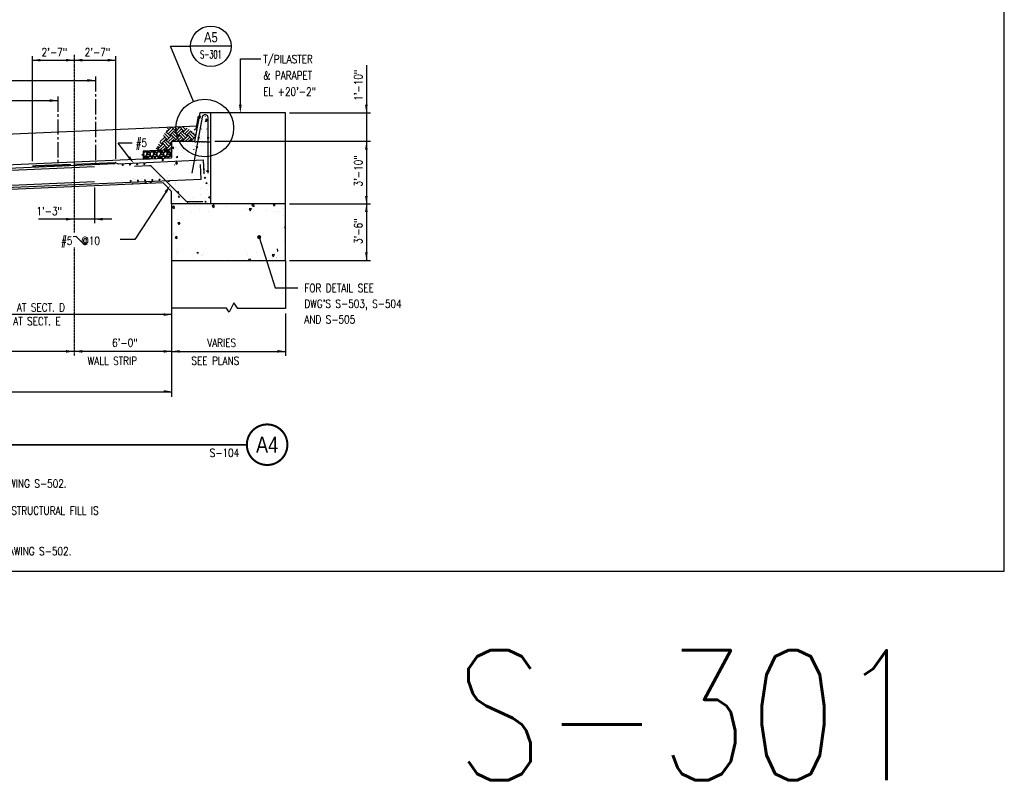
# Model space of a CAD drawing. Header units: inches. Extents: x -9715 to 32893, y -15613 to -1138.
# Tile 152 of 256: x 7773 to 8501, y -6384 to -5820. Entities that reach past the tile are written whole.
import ezdxf
from ezdxf.enums import TextEntityAlignment as Align

# ---------------------------------------------------------------- set-up
doc = ezdxf.new("R2010")
doc.units = ezdxf.units.IN
doc.header["$MEASUREMENT"] = 0
doc.linetypes.add('CENTER2', pattern=[1.125, 0.75, -0.125, 0.125, -0.125])
doc.linetypes.add('HIDDEN', pattern=[0.375, 0.25, -0.125])
doc.layers.get('0').update_dxf_attribs({"color": 252})
doc.layers.get('DEFPOINTS').update_dxf_attribs({"color": 11})
for name, color, linetype in [('A-ANNO-TITL', 2, 'Continuous'), ('S-ANNO-DIMS', 2, 'Continuous'), ('S-ANNO-SYMB', 2, 'Continuous'), ('S-ANNO-TEXT', 2, 'Continuous'), ('S-FNDN-PATT', 8, 'Continuous'), ('S-GRID', 30, 'CENTER2'), ('S1', 2, 'Continuous'), ('S3', 4, 'Continuous'), ('S6', 1, 'Continuous')]:
    doc.layers.add(name, color=color, linetype=linetype)
doc.styles.add('125', font='romans.shx', dxfattribs={"width": 0.8, "height": 2})
doc.styles.add('ROMANS', font='ROMANS.shx', dxfattribs={"width": 0.8})
doc.styles.get("Standard").update_dxf_attribs({"font": 'romans.shx', "width": 0.8})
doc.styles.add('TEXT', font='romans.shx', dxfattribs={"width": 0.8, "height": 16})
doc.styles.add('Title', font='swiss.ttf', dxfattribs={"width": 0.8})
doc.styles.add('TITTEXTL', font='swiss.ttf', dxfattribs={"width": 0.8})

# ---------------------------------------------------------------- blocks, each defined once
blk = doc.blocks.new('*X37')
at = {"color": 0}
for p, q in [((1875.7, 693.8), (1873.4, 691.9)), ((1873.4, 691.9), (1876.1, 690.1)), ((1875.7, 693.8), (1876.1, 690.1)), ((1881.2, 696.3), (1881.2, 696.3)), ((1883.6, 695.1), (1883.6, 695.1)), ((1888.9, 689.3), (1888.9, 689.3)), ((1905.6, 692.9), (1905.6, 692.9)), ((1914.2, 688.2), (1914.2, 688.2)), ((1934.8, 695.2), (1932.5, 693.3)), ((1932.5, 693.3), (1935.1, 691.5)), ((1934.8, 695.2), (1935.1, 691.5)), ((1954.2, 693.5), (1954.2, 693.5)), ((1983.1, 689.8), (1983.1, 689.8)), ((1990.6, 690.1), (1987.7, 689.5)), ((1987.7, 689.5), (1989.1, 686.7)), ((1990.6, 690.1), (1989.1, 686.7)), ((1993.9, 696.7), (1991.6, 694.8)), ((1991.6, 694.8), (1994.2, 693)), ((1992.6, 690.1), (1992.6, 690.1)), ((1993.9, 696.7), (1994.2, 693)), ((1995.3, 692.5), (1995.3, 692.5)), ((2013.9, 687.6), (2013.9, 687.6)), ((2024.5, 696.7), (2023, 696.4)), ((2023, 696.4), (2024.4, 693.5)), ((2025.8, 696.7), (2024.4, 693.5)), ((2037.9, 689.6), (2037.9, 689.6)), ((1880.3, 672.9), (1880.3, 672.9)), ((1902, 685.5), (1902, 685.5)), ((1927.2, 685), (1927.2, 685)), ((1989.9, 685.7), (1989.9, 685.7)), ((2026.1, 685.6), (2026.1, 685.6)), ((2030.9, 685.8), (2030.9, 685.8)), ((2038, 679.8), (2038, 679.8)), ((1873.2, 668.3), (1873.2, 668.3)), ((1884.3, 669.4), (1881.7, 668.9)), ((1881.7, 668.9), (1883.1, 666.1)), ((1882.3, 667.4), (1882.3, 667.4)), ((1884.3, 668.8), (1883.1, 666.1)), ((2037.1, 660.6), (2037.1, 660.6)), ((2041.3, 662.4), (2040.1, 662.1)), ((2040.1, 662.1), (2041.3, 659.6)), ((1874.6, 652.5), (1874.6, 652.5)), ((1874.8, 652), (1874.8, 652)), ((1879.7, 649), (1877.4, 647)), ((1877.4, 647), (1880, 645.2)), ((1879.7, 649), (1880, 645.2)), ((1879.2, 629.3), (1879.2, 629.3)), ((2029.3, 630.1), (2029.6, 626.4)), ((2038, 641.3), (2038, 641.3)), ((2040.5, 633.1), (2040.5, 633.1)), ((1880.2, 623.2), (1880.2, 623.2)), ((1882.9, 626.2), (1882.9, 626.2)), ((1904.4, 617.5), (1904.4, 617.5)), ((1909.5, 624.9), (1911.5, 623.5)), ((1911.4, 624.9), (1911.5, 623.5)), ((1916.6, 620.2), (1916.6, 620.2)), ((1918.6, 619.5), (1918.6, 619.5)), ((1919.5, 623.2), (1919.5, 623.2)), ((1957, 616.1), (1957, 616.1)), ((1983.9, 624), (1983.9, 624)), ((1985.5, 621.7), (1985.5, 621.7)), ((1989.4, 614.7), (1986.4, 614.2)), ((1989.4, 614.7), (1988.5, 612.9)), ((1997.7, 624.4), (1997.7, 624.4)), ((2003.9, 615.9), (2003.9, 615.9)), ((2024.7, 621.6), (2021.8, 621)), ((2021.8, 621), (2023.2, 618.2)), ((2022.3, 620.3), (2022.3, 620.3)), ((2024.7, 621.6), (2023.2, 618.2)), ((2027.8, 617.9), (2027.8, 617.9)), ((2028.6, 617.6), (2028.6, 617.6)), ((2029.3, 626.7), (2029.6, 626.4)), ((1947.5, 613.3), (1947.5, 613.3)), ((1979.8, 613.9), (1979.8, 613.9)), ((1986.4, 614.2), (1987, 612.9))]:
    blk.add_line(p, q, dxfattribs=at)
blk = doc.blocks.new('*X38')
at = {"color": 0}
for p, q in [((1864.6, 806.3), (1865.4, 805.5)), ((1865.4, 804), (1871.6, 810.1)), ((1866.2, 809.3), (1867.7, 807.8)), ((1867.7, 801.6), (1873.9, 807.8)), ((1869.1, 811.1), (1870, 810.1)), ((1870, 799.3), (1876.2, 805.5)), ((1872, 811.2), (1877.8, 805.5)), ((1876.5, 811.4), (1880.1, 807.8)), ((1877.8, 804), (1883.9, 810.1)), ((1880.1, 801.6), (1886.3, 807.8)), ((1880.9, 811.6), (1882.4, 810.1)), ((1882.4, 799.3), (1888.6, 805.5)), ((1883.9, 811.7), (1890.1, 805.5)), ((1888.3, 811.9), (1892.5, 807.8)), ((1890.1, 804), (1895.4, 809.2)), ((1892.5, 801.6), (1898.2, 807.4)), ((1894.8, 799.3), (1901, 805.5)), ((1855.3, 789.3), (1861.5, 795.4)), ((1857.7, 786.9), (1863.8, 793.1)), ((1860.2, 798.4), (1865.4, 793.1)), ((1861.8, 801.3), (1867.7, 795.4)), ((1863.8, 804), (1870, 797.8)), ((1863.8, 791.6), (1870, 785.4)), ((1865.4, 791.6), (1871.6, 797.8)), ((1867.7, 789.3), (1873.9, 795.4)), ((1871.6, 799.3), (1877.8, 793.1)), ((1872.3, 789.3), (1876.2, 793.1)), ((1873.9, 801.6), (1880.1, 795.4)), ((1876.2, 804), (1882.4, 797.8)), ((1876.2, 791.6), (1878.5, 789.3)), ((1877.8, 791.6), (1883.9, 797.8)), ((1880.1, 789.3), (1886.3, 795.4)), ((1883.9, 799.3), (1890.1, 793.1)), ((1884.7, 789.3), (1888.6, 793.1)), ((1886.3, 801.6), (1892.5, 795.4)), ((1888.6, 804), (1894.8, 797.8)), ((1888.6, 791.6), (1890.9, 789.3)), ((1890.1, 791.6), (1896.3, 797.8)), ((1892.5, 789.3), (1898.6, 795.4)), ((1896.3, 799.3), (1902.5, 793.1)), ((1897.1, 789.3), (1901, 793.1)), ((1898.6, 801.6), (1904.8, 795.4)), ((1901, 804), (1907.1, 797.8)), ((1901, 791.6), (1903.3, 789.3)), ((1902.5, 804), (1902.9, 804.4)), ((1902.5, 791.6), (1907.7, 796.7)), ((1904.8, 801.6), (1905.8, 802.6)), ((1904.8, 789.3), (1906.6, 791)), ((1907.1, 799.3), (1908.4, 800.6)), ((1849.4, 778.7), (1851.5, 780.8)), ((1849.4, 776.6), (1849.8, 776.2)), ((1851.3, 782.4), (1853, 780.8)), ((1851.5, 779.2), (1854.3, 776.4)), ((1853, 785.4), (1855.3, 783.1)), ((1853, 779.2), (1859.2, 785.4)), ((1854.6, 788.4), (1857.7, 785.4)), ((1855.3, 776.9), (1861.5, 783.1)), ((1859.2, 786.9), (1865.4, 780.8)), ((1859.7, 776.7), (1863.8, 780.8)), ((1861.5, 789.3), (1867.7, 783.1)), ((1861.5, 776.9), (1861.7, 776.7)), ((1863.8, 779.2), (1866.1, 776.9)), ((1865.4, 779.2), (1871.6, 785.4)), ((1867.8, 777), (1871.9, 781.1)), ((1870, 786.9), (1871.9, 788.8)), ((1871.6, 786.9), (1871.9, 786.6)), ((1873.9, 789.3), (1873.9, 789.3)), ((1886.3, 789.3), (1886.3, 789.3)), ((1898.6, 789.3), (1898.6, 789.3))]:
    blk.add_line(p, q, dxfattribs=at)
blk = doc.blocks.new('*X39')
at = {"color": 0}
for p, q in [((1915.7, 825.5), (1915.7, 825.5)), ((1917.8, 829.9), (1917.8, 829.9)), ((1920.7, 819.7), (1920.7, 819.7)), ((1922.8, 819.3), (1923.7, 821.3)), ((1922.8, 819.3), (1924.6, 819.6)), ((1922.9, 821), (1922.9, 821)), ((1923.8, 820.8), (1923.6, 823)), ((1925.2, 821.9), (1923.6, 823)), ((1924.6, 819.6), (1923.7, 821.3)), ((1923.8, 820.8), (1925.2, 821.9)), ((1924.6, 822.6), (1924.6, 822.6)), ((1927.6, 827.1), (1927.6, 827.1)), ((1928.1, 821.4), (1928.1, 821.4)), ((1911.3, 805.9), (1911.3, 805.9)), ((1915.2, 810.2), (1915.2, 810.2)), ((1916.3, 810.5), (1916.3, 810.5)), ((1925.7, 807.1), (1925.7, 807.1)), ((1927.3, 804.7), (1927.3, 804.7)), ((1927.5, 812), (1927.5, 812)), ((1930.3, 813.1), (1930.3, 813.1)), ((1911.8, 794.6), (1912.7, 796.7)), ((1911.8, 794.6), (1913.6, 795)), ((1912.6, 790.3), (1912.6, 790.3)), ((1913.6, 795), (1912.7, 796.7)), ((1914.1, 791.9), (1914.1, 791.9)), ((1915.5, 793.9), (1915.5, 793.9)), ((1917.3, 797.5), (1917.3, 797.5)), ((1922, 802.9), (1922, 802.9)), ((1926.2, 793.9), (1926, 796.1)), ((1927.6, 795), (1926, 796.1)), ((1926.2, 793.9), (1927.6, 795)), ((1927, 797.9), (1927, 797.9)), ((1928.5, 793.2), (1928.5, 793.2)), ((1928.8, 795.6), (1928.8, 795.6)), ((1873.4, 787.8), (1873.4, 787.8)), ((1873.5, 776.3), (1873.5, 776.3)), ((1874.2, 779.1), (1874, 781.4)), ((1875.6, 780.3), (1874, 781.4)), ((1874.2, 779.1), (1875.6, 780.3)), ((1878.3, 780.5), (1878.3, 780.5)), ((1880.2, 780.5), (1880.2, 780.5)), ((1880.9, 778), (1880.9, 778)), ((1885, 782), (1885, 782)), ((1885.3, 787.2), (1885.3, 787.2)), ((1888.1, 775.6), (1888.1, 775.6)), ((1892.7, 788.8), (1892.7, 788.8)), ((1896.4, 785.5), (1896.4, 785.5)), ((1903.2, 778.2), (1903.2, 778.2)), ((1903.7, 783), (1903.7, 783)), ((1905.1, 777.5), (1905.1, 778.1)), ((1905.8, 777.6), (1905.1, 778.1)), ((1907, 783), (1907, 783)), ((1907.1, 782.8), (1907.1, 782.8)), ((1909.6, 780), (1909.4, 782.2)), ((1911, 781.1), (1909.4, 782.2)), ((1909.6, 780), (1911, 781.1)), ((1916.7, 783.4), (1916.7, 783.4)), ((1919.4, 783), (1919.4, 783)), ((1852.3, 764.2), (1852.3, 764.2)), ((1854.6, 763.1), (1854.6, 763.1)), ((1858.4, 761.7), (1859.4, 763.8)), ((1858.4, 761.7), (1860.2, 762)), ((1860.2, 762), (1859.4, 763.8)), ((1873.7, 774.5), (1873.7, 774.5)), ((1874.7, 767.5), (1874.7, 767.5)), ((1879.6, 765.8), (1880.6, 767.9)), ((1879.6, 765.8), (1881.4, 766.2)), ((1880.1, 761.3), (1880.1, 761.3)), ((1881.4, 766.2), (1880.6, 767.9)), ((1881.1, 766.5), (1881.1, 766.5)), ((1887, 773.1), (1887, 773.1)), ((1861.4, 755.8), (1861.4, 755.8)), ((1862.1, 759.3), (1862.1, 759.3)), ((1876.4, 754.2), (1876.3, 754.5)), ((1876.7, 754.2), (1876.3, 754.5)), ((1876.5, 760.5), (1876.5, 760.5)), ((1877.6, 760.5), (1877.6, 760.5)), ((1879, 755.6), (1879, 759)), ((1881.2, 757.2), (1879, 759)), ((1879, 755.6), (1881.2, 757.2))]:
    blk.add_line(p, q, dxfattribs=at)
blk = doc.blocks.new('*X40')
at = {"color": 0}
for p, q in [((1927.5, 765.5), (1927.5, 765.5)), ((1928.8, 773.1), (1928.8, 773.1)), ((1920.9, 747.8), (1920.5, 747.9)), ((1920.9, 747.8), (1920.8, 748.7)), ((1922.5, 747), (1922.5, 747)), ((1923.4, 747), (1923.4, 747)), ((1926, 747), (1924.2, 744.7)), ((1925, 757.2), (1925, 757.2)), ((1925.4, 747.5), (1925.4, 747.5)), ((1927.6, 744.8), (1926, 747)), ((1926.6, 750.1), (1926.6, 750.1)), ((1927.4, 756.7), (1927.4, 756.7)), ((1813.6, 734.9), (1813.6, 734.9)), ((1815.8, 734.4), (1815.8, 734.4)), ((1818.6, 733.2), (1818.6, 733.2)), ((1827.6, 734.3), (1827.6, 734.3)), ((1829.8, 737.2), (1829.8, 737.2)), ((1836, 733), (1836, 733)), ((1845.6, 737.4), (1845.6, 737.4)), ((1852.6, 732.3), (1852.6, 732.3)), ((1852.8, 733), (1852.8, 733)), ((1855.2, 738.3), (1854.6, 738.5)), ((1855.2, 738.3), (1855.1, 738.6)), ((1865.5, 734.8), (1865.5, 734.8)), ((1866.7, 735.8), (1866.7, 735.8)), ((1867.9, 731.6), (1866.9, 730.1)), ((1867.6, 739), (1867.6, 739)), ((1868, 731.7), (1867.9, 731.6)), ((1868.1, 731.6), (1868, 731.7)), ((1869.1, 730.3), (1868.1, 731.6)), ((1919.2, 743.3), (1919.2, 743.3)), ((1921.8, 736.4), (1920.7, 734.9)), ((1922.9, 735), (1920.7, 734.9)), ((1922.9, 735), (1921.8, 736.4)), ((1927.6, 744.8), (1924.2, 744.7)), ((1928.5, 742.3), (1928.5, 742.3)), ((1811.2, 726.4), (1811.2, 726.4)), ((1811.8, 730.8), (1811.8, 730.8)), ((1814.2, 727), (1813.4, 725.9)), ((1815.1, 726), (1814.2, 727)), ((1824.9, 727.5), (1824.9, 727.5)), ((1834.3, 729.8), (1832.6, 729)), ((1834.6, 728.1), (1832.6, 729)), ((1834.6, 728.1), (1834.3, 729.8)), ((1838.3, 730.6), (1838.3, 730.6)), ((1838.8, 730.2), (1838.8, 730.2)), ((1841.1, 729.4), (1840, 727.8)), ((1842.2, 728), (1840, 727.8)), ((1842.2, 728), (1841.1, 729.4)), ((1855.9, 729.4), (1855.9, 729.4)), ((1858.2, 728), (1858.2, 728)), ((1858.8, 728.4), (1858.8, 728.4)), ((1869.1, 730.3), (1866.9, 730.1)), ((1870.3, 718.7), (1870.3, 718.7)), ((1870.4, 719.1), (1870.4, 719.1)), ((1872.8, 731.2), (1872.8, 731.2)), ((1874, 716.8), (1874, 716.8)), ((1877.6, 725.5), (1877.6, 725.5)), ((1877.9, 728.2), (1877.8, 728.2)), ((1877.8, 728.2), (1877.8, 728.2)), ((1878.4, 727.2), (1878.4, 727.2)), ((1917.2, 720.2), (1917.2, 720.2)), ((1919.3, 728.7), (1919.3, 728.7)), ((1924.7, 728.3), (1923, 727.5)), ((1925.1, 726.5), (1923, 727.5)), ((1924.5, 727), (1924.5, 727)), ((1925.1, 726.5), (1924.7, 728.3)), ((1924.9, 718.2), (1924.9, 718.2)), ((1926.4, 725.4), (1926.4, 725.4)), ((1928.5, 724.2), (1928.5, 724.2)), ((1929.8, 727.9), (1929.8, 727.9)), ((1930.1, 716.9), (1930.1, 716.9)), ((1874.3, 708.7), (1874.3, 708.7)), ((1875.1, 702.4), (1875.1, 702.4)), ((1875.3, 702.5), (1875.3, 702.5)), ((1881.9, 715.2), (1880.8, 713.6)), ((1883, 713.8), (1880.8, 713.6)), ((1883, 713.8), (1881.9, 715.2)), ((1883.6, 707.9), (1881.9, 707)), ((1884, 706.1), (1881.9, 707)), ((1882.6, 709.3), (1882.6, 709.3)), ((1883.1, 709.8), (1883.1, 709.8)), ((1884, 706.1), (1883.6, 707.9)), ((1884.9, 708.9), (1884.9, 708.9)), ((1889.1, 705.2), (1889.1, 705.2)), ((1900.1, 703.6), (1900.1, 703.6)), ((1902.6, 706.6), (1902.6, 706.6)), ((1915.1, 710.2), (1915.1, 710.2)), ((1917, 710.8), (1917, 710.8)), ((1922, 704.1), (1922, 704.1)), ((1927, 709.9), (1927, 709.9)), ((1928.8, 707.1), (1927.1, 706.3)), ((1929.2, 705.3), (1927.1, 706.3)), ((1929.2, 705.3), (1928.8, 707.1)), ((1929.3, 710.9), (1929.3, 710.9)), ((1885.2, 696.9), (1885.2, 696.9)), ((1895.7, 698.6), (1894.7, 697.1)), ((1896.9, 697.2), (1894.7, 697.1)), ((1895.3, 699.8), (1895.3, 699.8)), ((1896.9, 697.2), (1895.7, 698.6)), ((1899.4, 698.6), (1899.4, 698.6)), ((1908.3, 696.9), (1907.9, 696.7)), ((1908.3, 696.7), (1908.3, 696.9)), ((1909.4, 699.1), (1909.4, 699.1)), ((1914.6, 697.3), (1914.6, 697.3)), ((1923.8, 699.6), (1921.5, 699.4)), ((1922.6, 701), (1921.5, 699.4)), ((1923.8, 699.6), (1922.6, 701)), ((1926, 698.3), (1926, 698.3)), ((1927.5, 700.2), (1927.5, 700.2))]:
    blk.add_line(p, q, dxfattribs=at)
blk = doc.blocks.new('*X56')
at = {"color": 0}
for p, q in [((1817.1, 1740.5), (1815.9, 1740.8)), ((1817.8, 1740), (1818.2, 1740.9)), ((1821.7, 1741.1), (1822.2, 1740)), ((1822.9, 1740), (1823.2, 1740.8)), ((1825.1, 1741), (1823.2, 1740.8)), ((1827.1, 1740.5), (1825.1, 1741)), ((1827.4, 1741.1), (1825.9, 1741.2)), ((1827.8, 1741.3), (1827.4, 1741.1)), ((1827.8, 1740), (1828.4, 1741.4)), ((1831.1, 1741.5), (1831.6, 1741.3)), ((1831.6, 1741.3), (1831.8, 1741)), ((1789.7, 1733.8), (1789.9, 1733.6)), ((1789.9, 1733.6), (1789.7, 1732.9)), ((1790.1, 1738.1), (1791.7, 1738.6)), ((1792.4, 1738.4), (1790.1, 1736.3)), ((1790.1, 1733.9), (1790.8, 1732.3)), ((1790.1, 1731.8), (1791.6, 1731.3)), ((1790.1, 1728.1), (1791.7, 1728.6)), ((1790.8, 1732.3), (1792.9, 1732.2)), ((1791.6, 1731.3), (1792.2, 1730)), ((1792.4, 1728.4), (1791.6, 1727.7)), ((1791.7, 1738.6), (1792.1, 1739.8)), ((1791.7, 1728.6), (1792.2, 1730)), ((1794.8, 1738.2), (1792.4, 1738.4)), ((1794.8, 1728.2), (1792.4, 1728.4)), ((1792.9, 1732.2), (1795.1, 1733.9)), ((1792.9, 1730), (1793.2, 1730.8)), ((1794, 1728.8), (1792.9, 1730)), ((1794, 1738.8), (1793.1, 1739.8)), ((1795.1, 1731), (1793.2, 1730.8)), ((1796.3, 1739), (1794, 1738.8)), ((1796.3, 1729), (1794, 1728.8)), ((1794.2, 1732.5), (1796, 1734.5)), ((1794.9, 1731.3), (1794.2, 1732.5)), ((1795.9, 1736.4), (1794.8, 1738.2)), ((1795.1, 1727.8), (1794.8, 1728.2)), ((1797.4, 1731.1), (1794.9, 1731.3)), ((1795.1, 1733.9), (1795.9, 1736.4)), ((1797.1, 1730.5), (1795.1, 1731)), ((1796.5, 1738.4), (1795.8, 1738.1)), ((1795.8, 1738.1), (1796.2, 1737.1)), ((1796.5, 1728.4), (1795.8, 1728.1)), ((1795.8, 1728.1), (1795.9, 1727.8)), ((1796, 1734.5), (1798.6, 1734.5)), ((1796.2, 1737.1), (1797.7, 1738)), ((1797.2, 1737.2), (1796.2, 1736.2)), ((1796.2, 1736.2), (1797, 1735)), ((1797.2, 1740), (1796.3, 1739)), ((1797.2, 1730), (1796.3, 1729)), ((1797.7, 1738), (1796.5, 1738.4)), ((1797.7, 1728), (1796.5, 1728.4)), ((1797, 1735), (1799.5, 1734.7)), ((1797.2, 1730), (1797.1, 1730.5)), ((1799.2, 1736.9), (1797.2, 1737.2)), ((1799.5, 1732.2), (1797.4, 1731.1)), ((1797.6, 1727.9), (1797.7, 1728)), ((1797.7, 1740), (1798.3, 1738.6)), ((1797.7, 1730), (1798.3, 1728.6)), ((1797.8, 1740), (1797.8, 1740)), ((1797.8, 1730), (1798.4, 1731.4)), ((1798.3, 1738.6), (1800, 1738.1)), ((1798.3, 1728.6), (1800, 1728.1)), ((1798.4, 1731.4), (1800, 1731.9)), ((1798.6, 1734.5), (1799.9, 1733.6)), ((1800, 1736.2), (1799.2, 1736.9)), ((1799.5, 1734.7), (1800, 1735.6)), ((1799.9, 1733.6), (1799.5, 1732.2)), ((1800, 1738.1), (1801.7, 1738.6)), ((1800.1, 1736.3), (1800, 1734.2)), ((1800, 1735.6), (1800, 1736.2)), ((1800, 1734.2), (1800.8, 1732.3)), ((1800, 1731.9), (1801.6, 1731.3)), ((1800, 1728.1), (1801.7, 1728.6)), ((1802.4, 1738.4), (1800.1, 1736.3)), ((1801.6, 1731.3), (1802.2, 1730)), ((1801.7, 1738.6), (1802.2, 1740)), ((1801.7, 1728.6), (1802.2, 1730)), ((1802.1, 1740.2), (1802.2, 1740)), ((1802.4, 1728.4), (1802.1, 1728.1)), ((1804.8, 1738.2), (1802.4, 1738.4)), ((1804.4, 1728.2), (1802.4, 1728.4)), ((1802.9, 1740), (1803, 1740.2)), ((1804, 1738.8), (1802.9, 1740)), ((1802.9, 1732.2), (1805.1, 1733.9)), ((1802.9, 1730), (1803.2, 1730.8)), ((1804, 1728.8), (1802.9, 1730)), ((1805.1, 1731), (1803.2, 1730.8)), ((1806.3, 1739), (1804, 1738.8)), ((1804.2, 1732.5), (1806, 1734.5)), ((1804.9, 1731.3), (1804.2, 1732.5)), ((1805.9, 1736.4), (1804.8, 1738.2)), ((1807.4, 1731.1), (1804.9, 1731.3)), ((1805.1, 1733.9), (1805.9, 1736.4)), ((1806.5, 1738.4), (1805.8, 1738.1)), ((1805.8, 1738.1), (1806.2, 1737.1)), ((1806, 1734.5), (1808.6, 1734.5)), ((1806.2, 1737.1), (1807.7, 1738)), ((1807.2, 1737.2), (1806.2, 1736.2)), ((1806.2, 1736.2), (1807, 1735)), ((1807.2, 1740), (1806.3, 1739)), ((1807.2, 1730), (1806.3, 1729)), ((1806.5, 1728.4), (1806.3, 1728.3)), ((1807.7, 1738), (1806.5, 1738.4)), ((1806.7, 1728.3), (1806.5, 1728.4)), ((1807, 1735), (1809.5, 1734.7)), ((1807.2, 1740), (1807.1, 1740.4)), ((1807.2, 1730), (1807.1, 1730.5)), ((1809.2, 1736.9), (1807.2, 1737.2)), ((1809.5, 1732.2), (1807.4, 1731.1)), ((1807.7, 1740), (1808.3, 1738.6)), ((1807.7, 1730), (1808.3, 1728.6)), ((1807.8, 1740), (1808, 1740.5)), ((1807.8, 1730), (1808.4, 1731.4)), ((1808.3, 1738.6), (1810, 1738.1)), ((1808.3, 1728.6), (1808.9, 1728.4)), ((1808.4, 1731.4), (1810, 1731.9)), ((1808.6, 1734.5), (1809.9, 1733.6)), ((1810, 1736.2), (1809.2, 1736.9)), ((1809.5, 1734.7), (1810, 1735.6)), ((1809.9, 1733.6), (1809.5, 1732.2)), ((1810, 1738.1), (1811.7, 1738.6)), ((1810.1, 1736.3), (1810, 1734.2)), ((1810, 1735.6), (1810, 1736.2)), ((1810, 1734.2), (1810.8, 1732.3)), ((1810, 1731.9), (1811.6, 1731.3)), ((1812.4, 1738.4), (1810.1, 1736.3)), ((1810.8, 1732.3), (1812.9, 1732.2)), ((1811.5, 1728.5), (1811.7, 1728.6)), ((1811.6, 1731.3), (1812.2, 1730)), ((1811.7, 1738.6), (1812.2, 1740)), ((1811.7, 1728.6), (1812.2, 1730)), ((1811.9, 1740.6), (1812.2, 1740)), ((1814.8, 1738.2), (1812.4, 1738.4)), ((1812.9, 1740), (1813.2, 1740.7)), ((1814, 1738.8), (1812.9, 1740)), ((1812.9, 1732.2), (1815.1, 1733.9)), ((1812.9, 1730), (1813.2, 1730.8)), ((1814, 1728.8), (1812.9, 1730)), ((1815.1, 1731), (1813.2, 1730.8)), ((1816.3, 1739), (1814, 1738.8)), ((1816.3, 1729), (1814, 1728.8)), ((1814.2, 1732.5), (1816, 1734.5)), ((1814.9, 1731.3), (1814.2, 1732.5)), ((1815.9, 1736.4), (1814.8, 1738.2)), ((1817.4, 1731.1), (1814.9, 1731.3)), ((1815.1, 1733.9), (1815.9, 1736.4)), ((1817.1, 1730.5), (1815.1, 1731)), ((1816.5, 1738.4), (1815.8, 1738.1)), ((1815.8, 1738.1), (1816.2, 1737.1)), ((1816, 1734.5), (1818.6, 1734.5)), ((1816.2, 1737.1), (1817.7, 1738)), ((1817.2, 1737.2), (1816.2, 1736.2)), ((1816.2, 1736.2), (1817, 1735)), ((1817.2, 1740), (1816.3, 1739)), ((1817.2, 1730), (1816.3, 1729)), ((1817.7, 1738), (1816.5, 1738.4)), ((1817, 1735), (1819.5, 1734.7)), ((1817.2, 1740), (1817.1, 1740.5)), ((1817.2, 1730), (1817.1, 1730.5)), ((1819.2, 1736.9), (1817.2, 1737.2)), ((1819.5, 1732.2), (1817.4, 1731.1)), ((1817.7, 1740), (1818.3, 1738.6)), ((1817.7, 1730), (1818.2, 1728.8)), ((1817.8, 1730), (1818.4, 1731.4)), ((1818.3, 1738.6), (1820, 1738.1)), ((1818.4, 1731.4), (1820, 1731.9)), ((1818.6, 1734.5), (1819.9, 1733.6)), ((1820, 1736.2), (1819.2, 1736.9)), ((1819.5, 1734.7), (1820, 1735.6)), ((1819.9, 1733.6), (1819.5, 1732.2)), ((1820, 1738.1), (1821.7, 1738.6)), ((1820.1, 1736.3), (1820, 1734.2)), ((1820, 1735.6), (1820, 1736.2)), ((1820, 1734.2), (1820.8, 1732.3)), ((1820, 1731.9), (1821.6, 1731.3)), ((1822.4, 1738.4), (1820.1, 1736.3)), ((1820.8, 1732.3), (1822.9, 1732.2)), ((1821.6, 1731.3), (1822.2, 1730)), ((1821.7, 1738.6), (1822.2, 1740)), ((1821.8, 1729), (1822.2, 1730)), ((1824.8, 1738.2), (1822.4, 1738.4)), ((1824, 1738.8), (1822.9, 1740)), ((1822.9, 1732.2), (1825.1, 1733.9)), ((1822.9, 1730), (1823.2, 1730.8)), ((1823.8, 1729.1), (1822.9, 1730)), ((1825.1, 1731), (1823.2, 1730.8)), ((1826.3, 1739), (1824, 1738.8)), ((1824.2, 1732.5), (1826, 1734.5)), ((1824.9, 1731.3), (1824.2, 1732.5)), ((1825.9, 1736.4), (1824.8, 1738.2)), ((1827.4, 1731.1), (1824.9, 1731.3)), ((1825.1, 1733.9), (1825.9, 1736.4)), ((1827.1, 1730.5), (1825.1, 1731)), ((1826.5, 1738.4), (1825.8, 1738.1)), ((1825.8, 1738.1), (1826.2, 1737.1)), ((1826, 1734.5), (1828.6, 1734.5)), ((1826.2, 1737.1), (1827.7, 1738)), ((1827.2, 1737.2), (1826.2, 1736.2)), ((1826.2, 1736.2), (1827, 1735)), ((1827.2, 1740), (1826.3, 1739)), ((1827.7, 1738), (1826.5, 1738.4)), ((1827.2, 1730), (1826.5, 1729.2)), ((1827, 1735), (1829.5, 1734.7)), ((1827.2, 1740), (1827.1, 1740.5)), ((1827.2, 1730), (1827.1, 1730.5)), ((1829.2, 1736.9), (1827.2, 1737.2)), ((1829.5, 1732.2), (1827.4, 1731.1)), ((1827.7, 1740), (1828.3, 1738.6)), ((1827.7, 1730), (1828, 1729.2)), ((1827.8, 1730), (1828.4, 1731.4)), ((1828.3, 1738.6), (1830, 1738.1)), ((1828.4, 1731.4), (1830, 1731.9)), ((1828.6, 1734.5), (1829.9, 1733.6)), ((1830, 1736.2), (1829.2, 1736.9)), ((1829.5, 1734.7), (1830, 1735.6)), ((1829.9, 1733.6), (1829.5, 1732.2)), ((1830, 1738.1), (1831.7, 1738.6)), ((1830.1, 1736.3), (1830, 1734.2)), ((1830, 1735.6), (1830, 1736.2)), ((1830, 1734.2), (1830.8, 1732.3)), ((1830, 1731.9), (1831.6, 1731.3)), ((1831.8, 1737.8), (1830.1, 1736.3)), ((1830.8, 1732.3), (1831.8, 1732.2)), ((1831.6, 1731.3), (1831.8, 1731)), ((1831.7, 1738.6), (1831.8, 1738.8))]:
    blk.add_line(p, q, dxfattribs=at)
blk = doc.blocks.new('NAVFAC_Anno_Title_B1')
at = {"const_width": 0.25}
blk.add_lwpolyline([(0, -2.5, -1), (0, 2.5, -1)], format="xyb", close=True, dxfattribs=at)
at = {"color": 0, "linetype": 'ByBlock', "lineweight": -2, "style": 'Title', "width": 0.8}
blk.add_attdef('NUMBER', text='', height=2, dxfattribs=at).set_placement((0, 0), align=Align.MIDDLE_CENTER)
at = {"color": 0, "linetype": 'ByBlock', "lineweight": -2, "style": 'TEXT', "width": 0.8}
blk.add_attdef('CUT_FROM', text='', height=1, dxfattribs=at).set_placement((-3.44, -0.5), align=Align.TOP_RIGHT)
blk = doc.blocks.new('Anno_Section_A2')
at = {"color": 0, "linetype": 'ByBlock', "lineweight": -2}
blk.add_line((2.5, 0), (-2.5, 0), dxfattribs=at)
blk.add_circle((0, 0), 2.5, dxfattribs=at)
at = {"color": 0, "linetype": 'ByBlock', "lineweight": -2, "style": 'ROMANS', "width": 0.8}
blk.add_attdef('NUMBER', text='', height=1, dxfattribs=at).set_placement((0, 0.5), align=Align.CENTER)
blk.add_attdef('SHEET', text='', height=0.75, dxfattribs=at).set_placement((0, -0.5), align=Align.TOP_CENTER)

msp = doc.modelspace()

# ---------------------------------------------------------------- linework, layer by layer
at = {"layer": 'A-ANNO-TITL', "const_width": 1.2}
msp.add_lwpolyline([(7187.2086, -6134.16162), (7940.5857, -6134.16162)], dxfattribs=at)
at = {"layer": 'DEFPOINTS'}
msp.add_lwpolyline([(7061, -6227.82526), (8501, -6227.82526), (8501, -5243.82526), (7061, -5243.82526)], close=True, dxfattribs=at)
at = {"layer": 'S-ANNO-DIMS'}
for p, q in [((7781.90719, -5924.51411), (7781.90719, -5846.7323)), ((7843.6601, -5922.70978), (7843.6601, -5846.7323)), ((7935.76623, -5848.71728), (7950.84083, -5848.71728)), ((7935.76623, -5882.70189), (7935.76623, -5848.71728)), ((7781.90719, -5849.72034), (7843.6601, -5849.72034)), ((8029.01907, -5853.28307), (8029.01907, -5997.80297)), ((7761.3715, -5864.66057), (7828.58604, -5864.66057)), ((7754.58607, -5879.60079), (7800.73715, -5879.60079)), ((7972.09589, -5888.67797), (8032.00711, -5888.67797)), ((7853.36313, -5921.36469), (7845.44769, -5911.07739)), ((7855.64702, -5911.07739), (7845.44769, -5911.07739)), ((8032.00711, -5909.9764), (7916.86862, -5909.9764)), ((7827.81783, -5943.78082), (7827.81783, -5970.32163)), ((7880.5878, -5947.28723), (7857.64842, -5982.46371)), ((7972.09589, -5956.08311), (8032.00711, -5956.08311)), ((7840.63754, -5967.33358), (7786.37234, -5967.33358)), ((7949.69771, -5980.56231), (7961.65096, -6018.01792)), ((7857.64842, -5982.46371), (7846.89159, -5982.46371)), ((7972.09589, -5997.80297), (8032.00711, -5997.80297)), ((7961.65096, -6018.01792), (7978.25911, -6018.01792)), ((7884.75185, -6037.90475), (7284.92347, -6037.90475)), ((7884.94773, -6033.1333), (7884.94773, -6098.80155)), ((7969.10784, -6037.14242), (7969.10784, -6068.39629)), ((7884.94773, -6065.1113), (7584.26404, -6065.1113)), ((7884.94773, -6065.1113), (7969.10784, -6065.1113)), ((7584.26404, -6094.99175), (7884.94773, -6094.99175))]:
    msp.add_line(p, q, dxfattribs=at)
at = {"layer": 'S-ANNO-DIMS', "linetype": 'CENTER2'}
for p, q in [((7812.78365, -5845.62915), (7812.78365, -5977.2601)), ((7812.78365, -5988.32024), (7812.78365, -6068.09935))]:
    msp.add_line(p, q, dxfattribs=at)
at = {"layer": 'S-ANNO-DIMS'}
msp.add_lwpolyline([(7863.96787, -5916.89179), (7863.96787, -5918.94396), (7864.62562, -5919.19453), (7862.96559, -5919.66435), (7863.96787, -5919.91917), (7863.96787, -5922.9112)], dxfattribs=at)
at = {"layer": 'S-ANNO-DIMS', "const_width": 1.49402}
msp.add_lwpolyline([(7948.9507, -5980.56231, 1), (7950.44472, -5980.56231, 1)], format="xyb", close=True, dxfattribs=at)
at = {"layer": 'S-ANNO-DIMS'}
for points in [[(7787.88328, -5848.72433), (7787.88328, -5850.71636), (7781.90719, -5849.72034)], [(7806.80756, -5848.72433), (7806.80756, -5850.71636), (7812.78365, -5849.72034)], [(7818.75973, -5848.72433), (7818.75973, -5850.71636), (7812.78365, -5849.72034)], [(7837.68401, -5848.72433), (7837.68401, -5850.71636), (7843.6601, -5849.72034)], [(7822.60995, -5863.66455), (7822.60995, -5865.65658), (7828.58604, -5864.66057)], [(7794.76106, -5878.60477), (7794.76106, -5880.5968), (7800.73715, -5879.60079)], [(7936.76224, -5882.70189), (7934.77022, -5882.70189), (7935.76623, -5888.67797)], [(8030.01508, -5882.70189), (8028.02305, -5882.70189), (8029.01907, -5888.67797)], [(8030.01508, -5915.95249), (8028.02305, -5915.95249), (8029.01907, -5909.9764)], [(7854.15252, -5920.75731), (7852.57374, -5921.97207), (7857.00743, -5926.10101)], [(7879.75351, -5946.74317), (7881.42209, -5947.83129), (7883.85216, -5942.28148)], [(8030.01508, -5950.10702), (8028.02305, -5950.10702), (8029.01907, -5956.08311)], [(8030.01508, -5962.0592), (8028.02305, -5962.0592), (8029.01907, -5956.08311)], [(7806.80756, -5966.33757), (7806.80756, -5968.3296), (7812.78365, -5967.33358)], [(7833.79392, -5968.3296), (7833.79392, -5966.33757), (7827.81783, -5967.33358)], [(8030.01508, -5991.82688), (8028.02305, -5991.82688), (8029.01907, -5997.80297)], [(7878.94739, -6038.90861), (7878.94739, -6036.91659), (7884.92347, -6037.9126)], [(7806.80756, -6066.10732), (7806.80756, -6064.11529), (7812.78365, -6065.1113)], [(7818.75973, -6066.10732), (7818.75973, -6064.11529), (7812.78365, -6065.1113)], [(7878.97164, -6066.10732), (7878.97164, -6064.11529), (7884.94773, -6065.1113)], [(7890.92382, -6066.10732), (7890.92382, -6064.11529), (7884.94773, -6065.1113)], [(7963.13176, -6066.10732), (7963.13176, -6064.11529), (7969.10784, -6065.1113)], [(7878.97164, -6095.80205), (7878.97164, -6093.81002), (7884.94773, -6094.80604)]]:
    msp.add_solid(points, dxfattribs=at)
at = {"layer": 'S-ANNO-TEXT'}
for p, q in [((7901.1331, -5880.16288), (7883.9869, -5839.4409)), ((7883.9869, -5839.4409), (7898.94895, -5839.4409))]:
    msp.add_line(p, q, dxfattribs=at)
msp.add_lwpolyline([(7822.28658, -5985.56362), (7820.02161, -5985.56362, -0.198912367), (7819.73812, -5985.4462), (7814.65804, -5980.36612, 0.210277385), (7814.35707, -5980.24908), (7812.16667, -5980.34471)], format="xyb", dxfattribs=at)
msp.add_circle((7909.42633, -5899.85919), 21.37107, dxfattribs=at)
at = {"layer": 'S-GRID', "linetype": 'CENTER2', "ltscale": 15}
for p, q in [((7828.58604, -5861.67252), (7828.58604, -5927.10108)), ((7800.73715, -5876.61274), (7800.73715, -5928.31202))]:
    msp.add_line(p, q, dxfattribs=at)
at = {"layer": 'S1', "color": 5}
msp.add_line((7863.96787, -5922.9112), (7884.75185, -5922.00375), dxfattribs=at)
at = {"layer": 'S1', "color": 4}
for points in [[(7905.68754, -5892.42577), (7904.61458, -5891.15405), (7902.79271, -5900.83278), (7901.50766, -5901.58188)], [(7913.88058, -5956.08311), (7884.94773, -5956.08311)]]:
    msp.add_lwpolyline(points, dxfattribs=at)
at = {"layer": 'S1', "color": 3}
for points in [[(7905.86235, -5888.67797), (7905.39516, -5891.15992), (7906.15638, -5890.80061), (7905.58222, -5893.15947), (7905.14085, -5892.51091), (7901.85323, -5909.9764)], [(7913.88058, -5956.08311), (7913.88058, -5888.67797), (7905.86235, -5888.67797)], [(7901.85323, -5909.9764), (7884.75185, -5909.9764), (7884.75185, -5915.98435)], [(7863.96787, -5922.9112), (7615.46388, -5933.76112)], [(7878.65354, -5940.53052), (7290.93715, -5966.19077)], [(7878.65354, -5940.53052), (7884.94773, -5946.82471)], [(7884.94773, -5956.08311), (7884.94773, -5946.82471)], [(7884.94773, -5956.08311), (7884.94773, -5997.80297), (7969.10784, -5997.80297), (7969.10784, -5956.08311), (7913.88058, -5956.08311)]]:
    msp.add_lwpolyline(points, dxfattribs=at)
at = {"layer": 'S1', "color": 1}
for points in [[(7969.10784, -5956.08311), (7969.10784, -5888.67797), (7913.88058, -5888.67797)], [(7884.94773, -5997.80297), (7884.94773, -6033.1333)], [(7969.10784, -5997.80297), (7969.10784, -6033.2894)], [(7969.10784, -6033.2894), (7933.82087, -6033.2894), (7930.89776, -6029.14925), (7927.41171, -6036.12135), (7925.41968, -6033.1333), (7884.94773, -6033.1333)]]:
    msp.add_lwpolyline(points, dxfattribs=at)
at = {"layer": 'S1'}
for points in [[(7636.27909, -5909.88617), (7904.07107, -5898.19412)], [(7884.75185, -5915.98435), (7863.96787, -5916.89179)]]:
    msp.add_lwpolyline(points, dxfattribs=at)
at = {"layer": 'S1', "color": 2}
msp.add_lwpolyline([(7901.85323, -5909.9764), (7902.10143, -5910.11916), (7902.32283, -5910.18335), (7902.52003, -5910.18598), (7902.69566, -5910.14408), (7902.85231, -5910.07466), (7902.9926, -5909.99474), (7903.11913, -5909.92134), (7903.23453, -5909.87146), (7903.34126, -5909.8578), (7903.44125, -5909.87573), (7903.5363, -5909.91626), (7903.62821, -5909.97044), (7903.71876, -5910.0293), (7903.80975, -5910.08387), (7903.90298, -5910.12518), (7904.00024, -5910.14427), (7904.10278, -5910.13494), (7904.20963, -5910.10206), (7904.3193, -5910.05328), (7904.43026, -5909.99622), (7904.54102, -5909.93855), (7904.65006, -5909.88789), (7904.75587, -5909.85189), (7904.85695, -5909.83819), (7904.95229, -5909.85189), (7905.04283, -5909.88789), (7905.13005, -5909.93855), (7905.2154, -5909.99622), (7905.30033, -5910.05328), (7905.3863, -5910.10206), (7905.47476, -5910.13494), (7905.56718, -5910.14427), (7905.6646, -5910.12501), (7905.76638, -5910.08252), (7905.87149, -5910.02474), (7905.97889, -5909.95963), (7906.08754, -5909.89514), (7906.1964, -5909.83923), (7906.30442, -5909.79986), (7906.41058, -5909.78496), (7906.51414, -5909.79985), (7906.61567, -5909.83916), (7906.71606, -5909.89491), (7906.81618, -5909.95907), (7906.91693, -5910.02365), (7907.01919, -5910.08064), (7907.12385, -5910.12204), (7907.23178, -5910.13984), (7907.34358, -5910.12866), (7907.45872, -5910.09368), (7907.57635, -5910.04268), (7907.69564, -5909.98347), (7907.81577, -5909.92385), (7907.9359, -5909.8716), (7908.0552, -5909.83454), (7908.17283, -5909.82045), (7908.2882, -5909.83454), (7908.40164, -5909.8716), (7908.51373, -5909.92385), (7908.62504, -5909.98347), (7908.73615, -5910.04268), (7908.84761, -5910.09368), (7908.96002, -5910.12866), (7909.07393, -5910.13984), (7909.18977, -5910.12206), (7909.30739, -5910.08078), (7909.42646, -5910.02412), (7909.54667, -5909.96018), (7909.66772, -5909.89707), (7909.78929, -5909.84291), (7909.91106, -5909.80579), (7910.03273, -5909.79383), (7910.15401, -5909.81239), (7910.27465, -5909.8558), (7910.39447, -5909.91563), (7910.51325, -5909.98347), (7910.63077, -5910.05089), (7910.74684, -5910.10948), (7910.86125, -5910.15081), (7910.97378, -5910.16645), (7911.08453, -5910.15096), (7911.19472, -5910.11073), (7911.30591, -5910.0551), (7911.41962, -5909.99345), (7911.53738, -5909.93513), (7911.66074, -5909.88948), (7911.79123, -5909.86588), (7911.93037, -5909.87368), (7912.08038, -5909.91791), (7912.24611, -5909.98632), (7912.43311, -5910.06234), (7912.64689, -5910.12939), (7912.893, -5910.17089), (7913.17696, -5910.17028), (7913.50431, -5910.11097), (7913.88058, -5909.9764)], dxfattribs=at)
at = {"layer": 'S1', "color": 5}
msp.add_lwpolyline([(7884.75185, -5915.98435), (7884.75185, -5922.00375)], dxfattribs=at)
at = {"layer": 'S3', "color": 4}
for p, q in [((7812.78365, -5926.6745), (7843.12058, -5925.46586)), ((7843.66544, -5925.59919), (7844.77493, -5926.23975)), ((7845.31979, -5926.37307), (7908.33084, -5923.38216)), ((7906.73191, -5937.64298), (7906.26104, -5926.85844)), ((7908.33084, -5923.38216), (7908.78988, -5933.89607)), ((7278.41195, -5965.07602), (7906.73191, -5937.64298))]:
    msp.add_line(p, q, dxfattribs=at)
for points in [[(7911.92336, -5933.28243), (7911.92336, -5892.26698, 0.911564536), (7907.57068, -5891.86338), (7899.84429, -5933.16797)], [(7908.11362, -5954.38775), (7896.78876, -5954.38775, -0.198912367), (7895.37132, -5953.80063), (7869.97093, -5928.40024, 0.210277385), (7868.46605, -5927.81503), (7857.51403, -5928.2932)]]:
    msp.add_lwpolyline(points, format="xyb", dxfattribs=at)
at = {"layer": 'S3', "color": 4, "const_width": 0.37351}
for points in [[(7909.58567, -5891.29605, 1), (7909.95918, -5891.29605, 1)], [(7906.76922, -5900.64194, 1), (7907.14272, -5900.64194, 1)], [(7911.07903, -5900.64194, -1), (7910.70552, -5900.64194, -1)]]:
    msp.add_lwpolyline(points, format="xyb", close=True, dxfattribs=at)
at = {"layer": 'S3', "color": 4}
for points in [[(7843.15707, -5926.4675), (7328.41765, -5948.84961)], [(7827.81783, -5928.54802), (7654.30109, -5936.12393)], [(7827.81783, -5939.7717), (7654.79019, -5947.32625)]]:
    msp.add_lwpolyline(points, dxfattribs=at)
at = {"layer": 'S3', "color": 4, "linetype": 'HIDDEN'}
msp.add_lwpolyline([(7781.90719, -5927.83021), (7810.43618, -5926.76236, -0.142766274)], format="xyb", dxfattribs=at)
at = {"layer": 'S3', "const_width": 0.76737}
for points in [[(7848.34308, -5927.1962, 1), (7849.11045, -5927.1962, 1)], [(7853.69391, -5926.96258, 1), (7854.46128, -5926.96258, 1)], [(7859.04474, -5926.72896, 1), (7859.81211, -5926.72896, 1)], [(7864.39557, -5926.49534, 1), (7865.16294, -5926.49534, 1)], [(7854.2199, -5939.00977, 1), (7854.98727, -5939.00977, 1)], [(7859.57073, -5938.77615, 1), (7860.3381, -5938.77615, 1)], [(7864.92156, -5938.54253, 1), (7865.68893, -5938.54253, 1)], [(7870.27239, -5938.30891, 1), (7871.03976, -5938.30891, 1)], [(7875.62322, -5938.07528, 1), (7876.39059, -5938.07528, 1)]]:
    msp.add_lwpolyline(points, format="xyb", close=True, dxfattribs=at)
at = {"layer": 'S3', "color": 4}
for centre, start, end in [((7843.1643, -5926.46718), 60, 92.5), ((7845.27607, -5925.37175), 240, 272.5)]:
    msp.add_arc(centre, 1.00228, start, end, dxfattribs=at)
at = {"layer": 'S6', "color": 1, "const_width": 1.24502}
msp.add_lwpolyline([(7949.0752, -5980.56231, 1), (7950.32022, -5980.56231, 1)], format="xyb", close=True, dxfattribs=at)

# ---------------------------------------------------------------- block references
at = {"layer": 'A-ANNO-TITL', "xscale": 5.999999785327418, "yscale": 5.999999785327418, "zscale": 5.999999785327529}
msp.add_blockref('NAVFAC_Anno_Title_B1', (7955.5857, -6134.16162), dxfattribs=at).add_auto_attribs({'NUMBER': 'A4', 'CUT_FROM': 'S-104'})
at = {"layer": 'S-ANNO-SYMB'}
ref = msp.add_blockref('Anno_Section_A2', (7913.94895, -5839.4409), dxfattribs=dict(at, xscale=6, yscale=6, zscale=5.999999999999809))
ref.add_attrib('NUMBER', 'A5', dxfattribs={"layer": '0', "color": 0, "linetype": 'ByBlock', "lineweight": -2, "height": 7.5, "style": 'TITTEXTL', "width": 0.796875}).set_placement((7913.94895, -5836.4409, 125), align=Align.CENTER)
ref.add_attrib('SHEET', 'S-301', dxfattribs={"layer": '0', "color": 0, "linetype": 'ByBlock', "lineweight": -2, "height": 6, "style": 'ROMANS', "width": 0.55}).set_placement((7913.94895, -5842.4409, 125), align=Align.TOP_CENTER)
at = {"layer": 'S-FNDN-PATT', "xscale": 0.498007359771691, "yscale": 0.498007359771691, "zscale": 0.4980073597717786}
for name, p in [('*X38', (6952.51932, -6303.0302)), ('*X56', (6972.52266, -6783.2636))]:
    msp.add_blockref(name, p, dxfattribs=at)
at = {"layer": 'S6', "color": 1, "xscale": 0.498007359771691, "yscale": 0.498007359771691, "zscale": 0.4980073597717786}
for name in ['*X39', '*X40', '*X37']:
    msp.add_blockref(name, (6952.51932, -6303.0302), dxfattribs=at)

# ---------------------------------------------------------------- texts
at = {"insert": (8094.5815, -6286.1909), "char_height": 96, "width": 528, "attachment_point": 1}
msp.add_mtext('S-301', dxfattribs=at)
at = {"layer": 'S-ANNO-TEXT', "style": '125', "width": 0.8}
for s, p in [('2\'-7"', (7788.7012, -5846.85568)), ('2\'-7"', (7820.59742, -5846.85568)), ('T/PILASTER', (7952.72278, -5851.96712)), ('& PARAPET', (7952.72278, -5863.92266)), ('EL +20\'-2"', (7952.72278, -5875.97742)), ('#5', (7858.33616, -5913.91554)), ('1\'-3"', (7784.89253, -5964.34554)), ('#5  @10', (7803.09366, -5986.30328)), ('FOR DETAIL SEE', (7983.11498, -6021.258)), (' #6 T&B AT SECT. D', (7739.21143, -6035.59742)), ("DWG'S S-503, S-504", (7983.11498, -6032.87016)), ('AND S-505', (7983.11498, -6044.48231)), ('#4 & #6 T&B AT SECT. E', (7719.36105, -6045.80031)), ('6\'-0"', (7840.94291, -6061.75345)), ('VARIES', (7911.23221, -6061.75345)), ('WALL STRIP', (7822.76147, -6075.07803)), ('SEE PLANS', (7899.5759, -6075.05556))]:
    msp.add_text(s, height=6, dxfattribs=at).set_placement(p)
for s, p in [('1\'-10"', (8026.03102, -5868.26166)), ('3\'-10"', (8026.03102, -5931.59949)), ('3\'-6"', (8026.03102, -5976.20553))]:
    msp.add_text(s, height=6, rotation=90, dxfattribs=at).set_placement(p, align=Align.CENTER)
at = {"layer": 'S-ANNO-TEXT', "insert": (7561.31394, -6159.93284), "char_height": 6, "width": 287.3254553, "attachment_point": 1, "style": '125'}
msp.add_mtext('\\pi-18,l18,t18;4.^IFOR REQUIRED SPLICING OF WALL REINFORCING SEE DRAWING S-502.\\P\\P5.^IDELETE CRUSHED STONE WHEN A MINIMUM OF 2\'-0" OF STRUCTURAL FILL IS PROVIDED.\\P\\P6.^IFOR ALTERNATE SUBSURFACE DRAINAGE SYSTEM, SEE DRAWING S-502.', dxfattribs=at)

doc.saveas('drawing.dxf')
